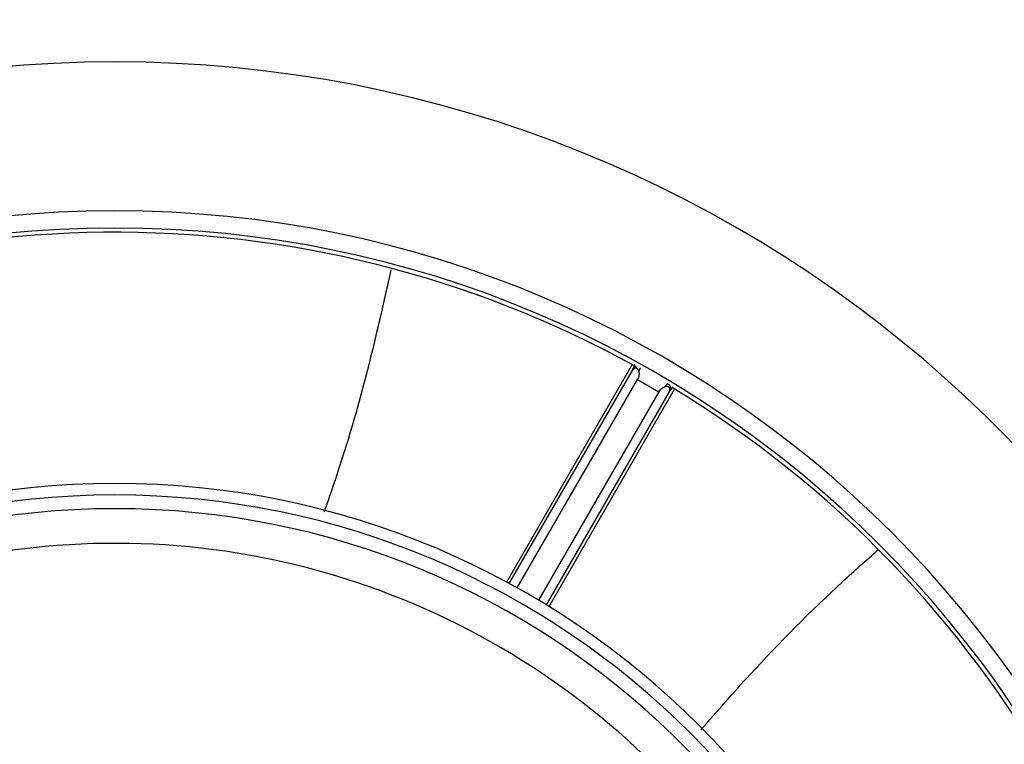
# Model space of a CAD drawing. Header units: millimetres. Extents: x -275 to 275, y -275 to 275.
# Tile 9 of 10: x -8 to 77, y 49 to 112. Entities that reach past the tile are written whole.
import ezdxf

# ---------------------------------------------------------------- set-up
doc = ezdxf.new("R2010")
doc.units = ezdxf.units.MM

msp = doc.modelspace()

# ---------------------------------------------------------------- linework, layer by layer
at = {"color": 7, "linetype": 'Continuous', "lineweight": 25}
for p, q in [((44.768, 81.801), (33.889, 62.959)), ((34.143, 62.821), (44.796, 81.274)), ((44.821, 81.326), (44.838, 81.398)), ((34.817, 62.45), (45.242, 80.508)), ((45.242, 80.508), (47.1, 79.435)), ((47.1, 79.435), (36.675, 61.378)), ((47.987, 79.431), (37.334, 60.979)), ((37.579, 60.828), (48.458, 79.671)), ((48.02, 79.479), (48.074, 79.529))]:
    msp.add_line(p, q, dxfattribs=at)
for centre, radius, start, end in [((0, 0), 275, 0, 180), ((0, 0), 274, 0, 180), ((0, 0), 272.5, 0, 180), ((0, 0), 270.25, 0, 180), ((0, 0), 108, 3.98208, 176.01792), ((0, 0), 95.107, 0, 180), ((0, 0), 93.614, 0, 180), ((0, 0), 93.25, 61.07476, 179.13665), ((45.252, 81.076), 0.499, 97.20286, 149.81603), ((0, 0), 93.25, 301.06947, 58.83971), ((0, 0), 71.5, 0, 180), ((0, 0), 70.499, 0, 180), ((0, 0), 69.308, 1.65359, 178.34641), ((0, 0), 66.31, 10.86571, 126.93926)]:
    msp.add_arc(centre, radius, start, end, dxfattribs=at)
for points, knots in [([(23.888, 90.003), (23.242, 87.11), (21.945, 81.296), (19.936, 74.305), (18.53, 70.238), (18.101, 68.999)], [0, 0, 0, 0, 0.407896, 0.81956, 1, 1, 1, 1]), ([(45.348, 81.223), (45.336, 81.261), (45.313, 81.337), (45.248, 81.418), (45.168, 81.468), (45.08, 81.482), (44.99, 81.462), (44.913, 81.415), (44.845, 81.351), (44.813, 81.3), (44.796, 81.274)], [0, 0, 0, 0, 0.15846, 0.310432, 0.448957, 0.580551, 0.692352, 0.806369, 0.899586, 1, 1, 1, 1]), ([(44.796, 81.274), (44.803, 81.288), (44.816, 81.314), (44.819, 81.323), (44.821, 81.326)], [0, 0, 0, 0, 0.558855, 1, 1, 1, 1]), ([(44.838, 81.398), (44.852, 81.44), (44.874, 81.5), (44.989, 81.719), (45.024, 81.786)], [0, 0, 0, 0, 0.697812, 1, 1, 1, 1]), ([(45.348, 81.223), (45.359, 81.161), (45.379, 81.044), (45.368, 80.856), (45.326, 80.674), (45.27, 80.562), (45.242, 80.508)], [0, 0, 0, 0, 0.278286, 0.52938, 0.770098, 1, 1, 1, 1]), ([(45.348, 81.223), (45.384, 81.287), (45.441, 81.39), (45.489, 81.478), (45.498, 81.498), (45.503, 81.508)], [0, 0, 0, 0, 0.43692, 0.702889, 1, 1, 1, 1]), ([(47.667, 79.884), (47.705, 79.947), (47.766, 80.049), (47.818, 80.133), (47.83, 80.151), (47.837, 80.16)], [0, 0, 0, 0, 0.4380125, 0.7037093, 1, 1, 1, 1]), ([(47.1, 79.435), (47.134, 79.486), (47.202, 79.591), (47.339, 79.718), (47.496, 79.822), (47.608, 79.862), (47.667, 79.884)], [0, 0, 0, 0, 0.229875, 0.470609, 0.721662, 1, 1, 1, 1]), ([(47.987, 79.431), (48.001, 79.459), (48.029, 79.513), (48.052, 79.603), (48.053, 79.695), (48.025, 79.781), (47.969, 79.851), (47.886, 79.895), (47.783, 79.911), (47.706, 79.893), (47.667, 79.884)], [0, 0, 0, 0, 0.099632, 0.194689, 0.30656, 0.422607, 0.551927, 0.68937, 0.841278, 1, 1, 1, 1]), ([(47.987, 79.431), (47.996, 79.445), (48.012, 79.469), (48.018, 79.476), (48.02, 79.479)], [0, 0, 0, 0, 0.544864, 1, 1, 1, 1]), ([(48.074, 79.529), (48.103, 79.563), (48.142, 79.608), (48.269, 79.81), (48.302, 79.862)], [0, 0, 0, 0, 0.7376199, 1, 1, 1, 1]), ([(50.723, 50.149), (52.125, 51.755), (56.026, 56.221), (61.187, 61.398), (65.042, 64.84), (66.063, 65.753)], [0, 0, 0, 0, 0.292003, 0.812343, 1, 1, 1, 1])]:
    msp.add_open_spline(points, degree=3, knots=knots, dxfattribs=at)
msp.add_open_spline([(47.837, 80.16), (47.889, 80.121), (47.995, 80.042), (48.08, 79.86), (48.098, 79.66), (48.046, 79.539), (48.02, 79.479)], degree=3, dxfattribs=at)

doc.saveas('drawing.dxf')
